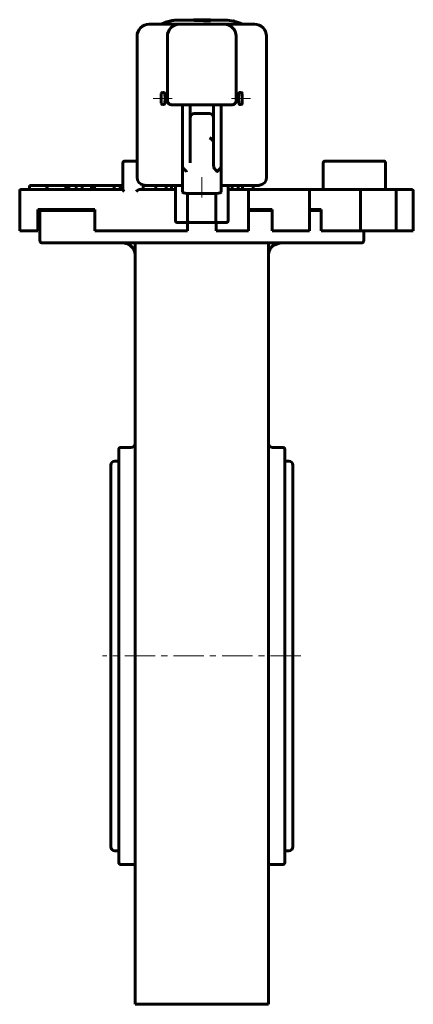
# Model space of a CAD drawing. Header units: millimetres. Extents: x -49 to 49, y -122 to 122.
import ezdxf

# ---------------------------------------------------------------- set-up
doc = ezdxf.new("R2010")
doc.units = ezdxf.units.MM
for name, pattern in [('K5LT-1', [0]), ('K5LT_AXLED', [12, 7.5, -1.5, 1.5, -1.5]), ('K5LT_BASIC', [0])]:
    doc.linetypes.add(name, pattern=pattern)
doc.layers.add('Системный слой (1)', color=7, linetype='Continuous', true_color=0x6c6c6c)

# ---------------------------------------------------------------- blocks, each defined once
blk = doc.blocks.new('U0')
at = {"layer": 'Системный слой (1)', "color": 143, "linetype": 'K5LT_BASIC', "lineweight": 60, "true_color": 0x33acca}
for p, q in [((-17.63, 80.65), (-8.38, 80.65)), ((1.12, 80.65), (10.37, 80.65))]:
    blk.add_line(p, q, dxfattribs=at)
blk = doc.blocks.new('U1')
at = {"layer": 'Системный слой (1)', "color": 143, "linetype": 'K5LT_BASIC', "lineweight": 60, "true_color": 0x33acca}
for p, q in [((18.87, -35.55), (18.87, 11.55)), ((18.87, -82.65), (18.87, -35.55))]:
    blk.add_line(p, q, dxfattribs=at)
blk = doc.blocks.new('U2')
at = {"layer": 'Системный слой (1)', "color": 143, "linetype": 'K5LT_BASIC', "lineweight": 60, "true_color": 0x33acca}
for p, q in [((-25.13, 12.55), (-24.13, 12.55)), ((16.87, 12.55), (17.87, 12.55))]:
    blk.add_line(p, q, dxfattribs=at)
blk = doc.blocks.new('U3')
at = {"layer": 'Системный слой (1)', "color": 143, "linetype": 'K5LT_BASIC', "lineweight": 60, "true_color": 0x33acca}
for p, q in [((-25.13, -83.65), (-24.13, -83.65)), ((16.87, -83.65), (17.87, -83.65))]:
    blk.add_line(p, q, dxfattribs=at)
blk = doc.blocks.new('U4')
at = {"layer": 'Системный слой (1)', "color": 143, "linetype": 'K5LT_BASIC', "lineweight": 60, "true_color": 0x33acca}
for p, q in [((6.37, 102.1), (6.37, 103.3)), ((6.37, 100.9), (6.37, 102.1))]:
    blk.add_line(p, q, dxfattribs=at)
blk = doc.blocks.new('U5')
at = {"layer": 'Системный слой (1)', "color": 143, "linetype": 'K5LT_BASIC', "lineweight": 60, "true_color": 0x33acca}
for p, q in [((-21.68, 66.14), (-23.13, 66.45)), ((-20.13, 64.6), (-21.68, 66.14))]:
    blk.add_line(p, q, dxfattribs=at)
blk = doc.blocks.new('U6')
at = {"layer": 'Системный слой (1)', "color": 143, "linetype": 'K5LT_BASIC', "lineweight": 60, "true_color": 0x33acca}
for p, q in [((13.74, 65.71), (12.87, 64.6)), ((15.87, 66.45), (13.74, 65.71))]:
    blk.add_line(p, q, dxfattribs=at)
blk = doc.blocks.new('U7')
at = {"layer": 'Системный слой (1)', "color": 143, "linetype": 'K5LT_BASIC', "lineweight": 60, "true_color": 0x33acca}
for p, q in [((13.95, 65.75), (13.7, 65.52)), ((14.65, 66.18), (13.95, 65.75)), ((15.41, 66.41), (14.65, 66.18)), ((15.87, 66.45), (15.41, 66.41))]:
    blk.add_line(p, q, dxfattribs=at)
blk = doc.blocks.new('U8')
at = {"layer": 'Системный слой (1)', "color": 143, "linetype": 'K5LT_BASIC', "lineweight": 60, "true_color": 0x33acca}
for p, q in [((16.87, -35.55), (16.87, 15.45)), ((16.87, -86.55), (16.87, -35.55))]:
    blk.add_line(p, q, dxfattribs=at)
blk = doc.blocks.new('U9')
at = {"layer": 'Системный слой (1)', "color": 143, "linetype": 'K5LT_BASIC', "lineweight": 60, "true_color": 0x33acca}
for p, q in [((-43.63, 74.45), (-30.07, 74.45)), ((7.9, 74.45), (13.76, 74.45)), ((22.98, 74.45), (25.9, 74.45))]:
    blk.add_line(p, q, dxfattribs=at)
blk = doc.blocks.new('U10')
at = {"layer": 'Системный слой (1)', "color": 143, "linetype": 'K5LT_BASIC', "lineweight": 60, "true_color": 0x33acca}
for p, q in [((-46.21, 80.65), (-41.93, 80.65)), ((-34.71, 80.65), (-33.21, 80.65))]:
    blk.add_line(p, q, dxfattribs=at)

msp = doc.modelspace()

# ---------------------------------------------------------------- linework, layer by layer
at = {"layer": 'Системный слой (1)', "color": 143, "linetype": 'K5LT_BASIC', "lineweight": 60, "true_color": 0x33acca}
for p, q in [((-9.22, 120.45), (-16.63, 120.45)), ((-5.58, 121.45), (-9.39, 121.45)), ((-9.13, 120.45), (-9.22, 120.45)), ((1.87, 120.45), (-9.13, 120.45)), ((-5.58, 121.54), (-5.58, 121.44)), ((-5.08, 121.55), (-5.52, 121.55)), ((-5.21, 121.44), (-5.21, 121.34)), ((-5.08, 121.55), (-4.8, 121.55)), ((-4.8, 121.55), (-3.99, 121.55)), ((-3.99, 121.55), (-1.49, 121.55)), ((2.13, 121.45), (-1.63, 121.45)), ((-1.49, 121.55), (-1.5, 121.45)), ((-1.49, 121.35), (-1.49, 121.44)), ((-1.49, 121.35), (-1.49, 121.25)), ((1.96, 120.45), (1.87, 120.45)), ((9.37, 120.45), (1.96, 120.45)), ((-19.63, 117.45), (-19.63, 82.65)), ((-12.13, 117.45), (-12.13, 101.55)), ((4.87, 101.55), (4.87, 117.45)), ((12.37, 82.65), (12.37, 117.45)), ((-13.63, 103.3), (-13.63, 100.9)), ((-12.96, 103.6), (-13.33, 103.6)), ((6.07, 103.6), (5.71, 103.6)), ((-12.96, 100.6), (-13.33, 100.6)), ((-11.14, 100.55), (-11.13, 100.55)), ((-11.13, 100.55), (-9.13, 100.55)), ((-9.13, 100.55), (-8.13, 100.55)), ((-8.38, 85.25), (-8.38, 100.55)), ((-8.13, 100.55), (0.87, 100.55)), ((-6.5, 97.35), (-6.5, 100.55)), ((-0.75, 100.55), (-0.75, 95)), ((0.87, 100.55), (1.87, 100.55)), ((1.12, 100.55), (1.12, 85.25)), ((1.87, 100.55), (3.87, 100.55)), ((3.87, 100.55), (3.88, 100.55)), ((6.07, 100.6), (5.71, 100.6)), ((-6.5, 97.35), (-6.5, 91.46)), ((-1.75, 98.35), (-5.5, 98.35)), ((-0.75, 91.17), (-0.75, 97.35)), ((-0.75, 94.93), (-0.75, 95)), ((-6.5, 91.46), (-6.5, 86.2)), ((-0.75, 85.65), (-0.75, 91.17)), ((-23.13, 86.15), (-23.13, 79.61)), ((-22.48, 86.65), (-22.63, 86.65)), ((-19.63, 86.65), (-22.48, 86.65)), ((-8.38, 85.25), (-8.38, 78.97)), ((1.12, 85.25), (1.12, 85.07)), ((1.12, 78.97), (1.12, 85.25)), ((26.37, 86.15), (26.37, 79.65)), ((40.78, 86.65), (26.87, 86.65)), ((41.28, 86.65), (40.78, 86.65)), ((41.78, 79.65), (41.78, 86.15)), ((-46.21, 79.65), (-46.21, 80.65)), ((-41.93, 80.65), (-41.87, 80.65)), ((-41.93, 79.65), (-41.93, 80.65)), ((-41.87, 79.65), (-41.87, 80.65)), ((-41.87, 80.65), (-39.5, 80.65)), ((-39.5, 80.65), (-37.22, 80.65)), ((-37.22, 79.65), (-37.22, 80.65)), ((-37.22, 80.65), (-36.52, 80.65)), ((-36.52, 79.65), (-36.52, 80.65)), ((-36.52, 80.65), (-36.46, 80.65)), ((-36.46, 79.65), (-36.46, 80.65)), ((-36.46, 80.65), (-34.71, 80.65)), ((-34.71, 79.65), (-34.71, 80.65)), ((-33.21, 80.65), (-30.92, 80.65)), ((-33.21, 79.65), (-33.21, 80.65)), ((-30.92, 79.65), (-30.92, 80.65)), ((-30.92, 80.65), (-30.17, 80.65)), ((-30.17, 79.65), (-30.17, 80.65)), ((-30.17, 80.65), (-25.25, 80.65)), ((-25.25, 80.65), (-23.84, 80.65)), ((-25.25, 79.65), (-25.25, 80.65)), ((-23.84, 79.65), (-23.84, 80.65)), ((-23.84, 80.65), (-23.13, 80.65)), ((-18.13, 79.65), (-18.13, 80.71)), ((-14.99, 79.65), (-14.99, 80.65)), ((-12.4, 79.65), (-12.4, 80.65)), ((-11.13, 79.65), (-11.13, 80.65)), ((-10.13, 80.65), (-10.13, 71.95)), ((2.87, 71.95), (2.87, 80.65)), ((3.87, 79.65), (3.87, 80.65)), ((5.32, 79.65), (5.32, 80.65)), ((6.39, 79.65), (6.39, 80.65)), ((9.03, 79.65), (9.03, 80.65)), ((-48.63, 79.15), (-48.63, 69.45)), ((-34.56, 79.65), (-48.13, 79.65)), ((-23.13, 79.65), (-34.56, 79.65)), ((-15.18, 79.65), (-18.85, 79.65)), ((-14.91, 79.65), (-15.18, 79.65)), ((-10.13, 79.65), (-14.91, 79.65)), ((0.12, 78.67), (-7.38, 78.67)), ((-7.13, 78.67), (-7.13, 71.95)), ((-0.13, 71.95), (-0.13, 78.67)), ((6.98, 79.65), (2.87, 79.65)), ((7.4, 79.65), (6.98, 79.65)), ((7.6, 79.65), (6.98, 79.65)), ((12.6, 79.65), (7.6, 79.65)), ((7.9, 79.15), (7.9, 69.45)), ((14.48, 79.65), (12.6, 79.65)), ((17.08, 79.65), (14.48, 79.65)), ((17.75, 79.65), (17.08, 79.65)), ((22.21, 79.65), (17.75, 79.65)), ((24.61, 79.65), (22.21, 79.65)), ((22.48, 79.65), (22.21, 79.65)), ((22.98, 79.15), (22.98, 69.45)), ((26.62, 79.65), (24.61, 79.65)), ((30.67, 79.65), (26.62, 79.65)), ((31.37, 79.65), (30.67, 79.65)), ((30.77, 79.65), (30.67, 79.65)), ((31.37, 79.65), (30.77, 79.65)), ((34.91, 79.65), (31.37, 79.65)), ((35.06, 79.65), (34.91, 79.65)), ((35.8, 79.65), (34.91, 79.65)), ((35.56, 79.15), (35.56, 69.45)), ((40.9, 79.65), (35.8, 79.65)), ((41.12, 79.65), (40.9, 79.65)), ((41.57, 79.65), (40.9, 79.65)), ((46.77, 79.65), (41.12, 79.65)), ((43.84, 79.65), (41.57, 79.65)), ((43.89, 79.65), (43.84, 79.65)), ((44.39, 79.15), (44.39, 69.45)), ((47.34, 79.65), (46.77, 79.65)), ((47.34, 79.65), (46.77, 79.65)), ((48.12, 79.65), (47.34, 79.65)), ((48.13, 79.65), (48.12, 79.65)), ((48.13, 79.65), (48.12, 79.65)), ((48.63, 79.15), (48.63, 69.45)), ((-44.13, 74.65), (-34.9, 74.65)), ((-44.13, 69.45), (-44.13, 74.65)), ((-43.63, 74.45), (-43.63, 66.95)), ((-34.9, 74.65), (-30.07, 74.65)), ((-30.07, 74.65), (-30.07, 69.45)), ((7.9, 74.65), (12.78, 74.65)), ((12.78, 74.65), (13.76, 74.65)), ((13.76, 74.65), (13.76, 69.45)), ((22.98, 74.65), (24.93, 74.65)), ((24.93, 74.65), (25.9, 74.65)), ((25.9, 74.65), (25.9, 69.45)), ((-9.63, 71.45), (-9.13, 71.45)), ((-9.13, 71.45), (-8.13, 71.45)), ((-8.13, 71.45), (-6.63, 71.45)), ((-7.18, 69.45), (-7.18, 71.45)), ((-6.63, 71.45), (-6.13, 71.45)), ((-6.13, 71.45), (-1.13, 71.45)), ((-1.13, 71.45), (-0.63, 71.45)), ((-0.63, 71.45), (0.87, 71.45)), ((-0.08, 71.45), (-0.08, 69.45)), ((0.87, 71.45), (1.87, 71.45)), ((1.87, 71.45), (2.37, 71.45)), ((-44.13, 69.45), (-48.63, 69.45)), ((-15.53, 69.45), (-30.07, 69.45)), ((-15.53, 69.45), (-14.99, 69.45)), ((-9.37, 69.45), (-14.99, 69.45)), ((-9.37, 69.45), (-8.23, 69.45)), ((-7.33, 69.45), (-8.23, 69.45)), ((-7.33, 69.45), (-7.18, 69.45)), ((-0.08, 69.45), (0.08, 69.45)), ((0.97, 69.45), (0.08, 69.45)), ((0.97, 69.45), (2.12, 69.45)), ((7.05, 69.45), (2.12, 69.45)), ((7.05, 69.45), (7.9, 69.45)), ((13.76, 69.45), (14.04, 69.45)), ((16.63, 69.45), (14.04, 69.45)), ((16.63, 69.45), (17.98, 69.45)), ((22.43, 69.45), (17.98, 69.45)), ((22.43, 69.45), (22.98, 69.45)), ((25.9, 69.45), (26.27, 69.45)), ((30.31, 69.45), (26.27, 69.45)), ((30.31, 69.45), (31.73, 69.45)), ((35.26, 69.45), (31.73, 69.45)), ((35.26, 69.45), (35.56, 69.45)), ((35.56, 69.45), (35.57, 69.45)), ((40.67, 69.45), (35.57, 69.45)), ((36.37, 69.45), (36.37, 66.95)), ((40.67, 69.45), (42.01, 69.45)), ((44.28, 69.45), (42.01, 69.45)), ((44.28, 69.45), (44.39, 69.45)), ((46.69, 69.45), (44.39, 69.45)), ((46.69, 69.45), (47.83, 69.45)), ((48.62, 69.45), (47.83, 69.45)), ((48.62, 69.45), (48.63, 69.45)), ((-43.13, 66.45), (35.87, 66.45)), ((-20.13, 66.45), (-20.13, 37.43)), ((12.87, 37.43), (12.87, 66.45)), ((-20.13, 54.09), (-20.13, 53.06)), ((-20.13, 53.06), (-20.13, 51.04)), ((-20.13, 37.43), (-20.13, 36.09)), ((12.87, 36.09), (12.87, 37.43)), ((-20.13, 36.09), (-20.13, -121.03)), ((12.87, -121.03), (12.87, 36.09)), ((-24.13, 15.45), (-24.13, -86.55)), ((-21.13, 15.95), (-23.63, 15.95)), ((16.37, 15.95), (13.87, 15.95)), ((-26.13, 11.55), (-26.13, -82.65)), ((-26.13, -66.73), (-26.13, 7.65)), ((18.87, 3.75), (18.87, -4.37)), ((-20.13, -87.05), (-23.63, -87.05)), ((16.37, -87.05), (12.87, -87.05)), ((-20.13, -121.03), (-20.13, -121.55)), ((-19.63, -121.55), (-20.13, -121.55)), ((-19.63, -121.55), (12.37, -121.55)), ((12.87, -121.55), (12.37, -121.55)), ((12.87, -121.03), (12.87, -121.55))]:
    msp.add_line(p, q, dxfattribs=at)
at = {"layer": 'Системный слой (1)', "color": 30, "linetype": 'K5LT_AXLED', "lineweight": 18, "true_color": 0xff8000}
for p, q in [((-10.96, 102.1), (-15.63, 102.1)), ((8.37, 102.1), (3.71, 102.1)), ((-3.63, 77.65), (-3.63, 82.65)), ((20.87, -35.55), (-28.13, -35.55))]:
    msp.add_line(p, q, dxfattribs=at)
at = {"layer": 'Системный слой (1)', "color": 143, "linetype": 'K5LT_BASIC', "lineweight": 60, "true_color": 0x33acca}
for centre, radius, start, end in [((-16.63, 117.45), 3, 90, 180), ((-9.13, 117.45), 3, 90, 180), ((-9.13, 117.45), 3, 90, 180), ((1.87, 117.45), 3, 0, 90), ((2.13, 111.95), 9.5, 63.4746, 90), ((9.37, 117.45), 3, 0, 90), ((-13.33, 103.3), 0.3, 90, 180), ((6.07, 103.3), 0.3, 0, 90), ((-13.33, 100.9), 0.3, 180, 270), ((-11.13, 101.55), 1, 180, 270), ((3.87, 101.55), 1, 270, 0), ((6.07, 100.9), 0.3, 270, 0), ((-5.5, 97.35), 1, 90, 180), ((-1.75, 97.35), 1, 0, 90), ((-22.63, 86.15), 0.5, 90, 180), ((26.87, 86.15), 0.5, 90, 180), ((-17.63, 82.65), 2, 180, 259.4988), ((-17.63, 82.65), 2, 259.4988, 270), ((10.37, 82.65), 2, 270, 280.5012), ((10.37, 82.65), 2, 280.5012, 0), ((-48.13, 79.15), 0.5, 90, 180), ((-9.63, 71.95), 0.5, 180, 270), ((-6.63, 71.95), 0.5, 180, 270), ((-0.63, 71.95), 0.5, 270, 0), ((2.37, 71.95), 0.5, 270, 0), ((-43.13, 66.95), 0.5, 180, 270), ((-23.13, 63.45), 3, 0, 50.5362), ((15.87, 63.45), 3, 129.4577, 180), ((35.87, 66.95), 0.5, 270, 0), ((-23.63, 15.45), 0.5, 90, 180), ((-21.13, 16.95), 1, 270, 0), ((13.87, 16.95), 1, 180, 270), ((16.37, 15.45), 0.5, 0, 90), ((-25.13, 11.55), 1, 90, 180), ((17.87, 11.55), 1, 0, 90), ((-25.13, -82.65), 1, 180, 270), ((17.87, -82.65), 1, 270, 0), ((-23.63, -86.55), 0.5, 180, 270), ((16.37, -86.55), 0.5, 270, 0)]:
    msp.add_arc(centre, radius, start, end, dxfattribs=at)
for centre, major_axis, ratio, start_param, end_param in [((-12.96, 102.1), (0, -1.5), 0.176327, 0, 3.141593), ((5.71, 102.1), (0, 1.5), 0.176327, 0, 3.141593), ((-1.75, 91.46), (0.805, -0.805), 0.738067, 0.63582, 2.206617), ((-7.38, 84.29), (-0.989, 0.989), 0.150703, 0.149578, 1.595046), ((0.12, 84.29), (0.989, 0.989), 0.150703, 4.688139, 6.133608), ((-7.38, 78.97), (-1, 0), 0.294713, 0, 1.570796), ((0.12, 78.97), (1, 0), 0.294713, 4.712389, 6.283185)]:
    msp.add_ellipse(centre, major_axis=major_axis, ratio=ratio, start_param=start_param, end_param=end_param, dxfattribs=at)
for points, knots in [([(-5.12, 121.54), (-5.12, 121.55), (-5.12, 121.55), (-5.1, 121.55), (-5.1, 121.55), (-5.09, 121.55), (-5.09, 121.55), (-5.08, 121.55), (-5.08, 121.55)], [-0.10866458, -0.10866458, -0.10866458, -0.10866458, -0.0697647, -0.0697647, -0.06045773, -0.06045773, -0.06045773, -0.0516796, -0.0516796, -0.0516796, -0.0516796]), ([(-13.63, 120.45), (-13.63, 120.45), (-13.62, 120.45), (-13.62, 120.45), (-13.62, 120.45), (-13.62, 120.46), (-13.61, 120.46), (-13.61, 120.46), (-13.61, 120.46), (-13.6, 120.47), (-13.59, 120.47), (-13.58, 120.48), (-13.57, 120.48), (-13.55, 120.49), (-13.53, 120.5), (-13.5, 120.51), (-13.48, 120.52), (-13.42, 120.55), (-13.38, 120.57), (-13.3, 120.61), (-13.25, 120.63), (-13.1, 120.69), (-13, 120.73), (-12.77, 120.83), (-12.63, 120.88), (-12.36, 120.98), (-12.22, 121.02), (-11.93, 121.1), (-11.79, 121.14), (-11.51, 121.21), (-11.36, 121.24), (-11.07, 121.3), (-10.93, 121.33), (-10.64, 121.37), (-10.49, 121.39), (-10.2, 121.42), (-10.05, 121.43), (-9.84, 121.44), (-9.78, 121.44), (-9.66, 121.45), (-9.6, 121.45), (-9.52, 121.45), (-9.5, 121.45), (-9.45, 121.45), (-9.43, 121.45), (-9.4, 121.45), (-9.4, 121.45), (-9.39, 121.45), (-9.39, 121.45), (-9.39, 121.45), (-9.39, 121.45), (-9.39, 121.45), (-9.39, 121.45), (-9.39, 121.45), (-9.39, 121.45), (-9.39, 121.45)], [0, 0, 0, 0, 0.032359, 0.032359, 0.058247, 0.058247, 0.097078, 0.097078, 0.148856, 0.148856, 0.252407, 0.252407, 0.407733, 0.407733, 0.614881, 0.614881, 1.029118, 1.029118, 1.650446, 1.650446, 2.479556, 2.479556, 4.136936, 4.136936, 6.435519, 6.435519, 8.740429, 8.740429, 11.049202, 11.049202, 13.359354, 13.359354, 15.668388, 15.668388, 17.973815, 17.973815, 20.273172, 20.273172, 21.294509, 21.294509, 22.141919, 22.141919, 22.564031, 22.564031, 22.876393, 22.876393, 22.960012, 22.960012, 22.980916, 22.980916, 22.986143, 22.986143, 22.991369, 22.991369, 22.99505, 22.99505, 22.99505, 22.99505]), ([(-5.58, 121.54), (-5.58, 121.52), (-5.51, 121.5), (-5.41, 121.47), (-5.32, 121.46), (-5.21, 121.44)], [-0.0842882, -0.0842882, -0.0842882, -0.0842882, -0.04926869, -0.04926869, 0, 0, 0, 0]), ([(-5.21, 121.34), (-5.31, 121.36), (-5.39, 121.37), (-5.47, 121.39), (-5.49, 121.39), (-5.56, 121.41), (-5.58, 121.43), (-5.58, 121.44)], [0, 0, 0, 0, 0.0438638, 0.0438638, 0.0595069, 0.0595069, 0.1135705, 0.1135705, 0.1135705, 0.1135705]), ([(-5.21, 121.44), (-5.14, 121.44), (-5.07, 121.43), (-4.86, 121.42), (-4.76, 121.41), (-4.48, 121.41), (-4.23, 121.41), (-3.99, 121.41)], [-0.09868518, -0.09868518, -0.09868518, -0.09868518, -0.08694282, -0.08694282, -0.07066763, -0.07066763, 0, 0, 0, 0]), ([(-3.99, 121.31), (-4.22, 121.31), (-4.47, 121.31), (-4.75, 121.31), (-4.85, 121.31), (-5.05, 121.33), (-5.13, 121.33), (-5.21, 121.34)], [0, 0, 0, 0, 0.07000591, 0.07000591, 0.08588223, 0.08588223, 0.09961066, 0.09961066, 0.09961066, 0.09961066]), ([(-4.8, 121.5), (-4.85, 121.5), (-4.9, 121.5), (-4.99, 121.51), (-5.03, 121.52), (-5.1, 121.53), (-5.12, 121.54), (-5.12, 121.54)], [-0.07048268, -0.07048268, -0.07048268, -0.07048268, -0.05941646, -0.05941646, -0.04507921, -0.04507921, 0, 0, 0, 0]), ([(-4, 121.49), (-4.06, 121.49), (-4.11, 121.49), (-4.22, 121.49), (-4.27, 121.49), (-4.35, 121.49), (-4.37, 121.49), (-4.42, 121.49), (-4.43, 121.49), (-4.45, 121.49), (-4.45, 121.49), (-4.46, 121.49), (-4.46, 121.49), (-4.57, 121.49), (-4.67, 121.49), (-4.78, 121.49), (-4.79, 121.49), (-4.8, 121.5)], [-0.0571659, -0.0571659, -0.0571659, -0.0571659, -0.05249001, -0.05249001, -0.04609295, -0.04609295, -0.04186465, -0.04186465, -0.03822118, -0.03822118, -0.03715312, -0.03715312, -0.03620811, -0.03620811, -0.00390075, -0.00390075, 0, 0, 0, 0]), ([(-1.49, 121.44), (-2.23, 121.48), (-2.94, 121.49), (-3.75, 121.49), (-3.88, 121.49), (-4, 121.49)], [3.3595414, 3.3595414, 3.3595414, 3.3595414, 3.5648088, 3.5648088, 3.6019078, 3.6019078, 3.6019078, 3.6019078]), ([(-3.99, 121.41), (-3.87, 121.41), (-3.75, 121.41), (-2.94, 121.41), (-2.23, 121.4), (-1.49, 121.35)], [3.4630283, 3.4630283, 3.4630283, 3.4630283, 3.4988534, 3.4988534, 3.7041891, 3.7041891, 3.7041891, 3.7041891]), ([(-1.49, 121.25), (-2.23, 121.29), (-2.94, 121.31), (-3.75, 121.31), (-3.87, 121.31), (-3.99, 121.31)], [3.2610148, 3.2610148, 3.2610148, 3.2610148, 3.4663147, 3.4663147, 3.5021379, 3.5021379, 3.5021379, 3.5021379]), ([(-12.15, 101.55), (-12.15, 101.55), (-12.15, 101.55), (-12.15, 101.42), (-12.12, 101.3), (-12.03, 101.07), (-11.96, 100.96), (-11.78, 100.77), (-11.67, 100.69), (-11.44, 100.59), (-11.31, 100.56), (-11.19, 100.55)], [-0.0004607, -0.0004607, -0.0004607, -0.0004607, 0, 0, 0.0370663, 0.0370663, 0.0768299, 0.0768299, 0.1153854, 0.1153854, 0.1536274, 0.1536274, 0.1536274, 0.1536274]), ([(4.89, 101.55), (4.89, 101.55), (4.89, 101.55), (4.89, 101.42), (4.86, 101.3), (4.77, 101.07), (4.7, 100.96), (4.52, 100.77), (4.41, 100.69), (4.18, 100.59), (4.06, 100.56), (3.93, 100.55)], [-0.1539376, -0.1539376, -0.1539376, -0.1539376, -0.1534773, -0.1534773, -0.1164472, -0.1164472, -0.0767225, -0.0767225, -0.0382046, -0.0382046, 0, 0, 0, 0]), ([(-0.75, 85.65), (-0.75, 85.41), (-0.66, 85.13), (-0.38, 84.63), (-0.13, 84.36), (0.12, 84.12)], [0.5055322, 0.5055322, 0.5055322, 0.5055322, 0.5819955, 0.5819955, 0.682298, 0.682298, 0.682298, 0.682298]), ([(-7.38, 84), (-7.38, 84), (-7.38, 84), (-7.42, 84.04), (-7.46, 84.08), (-7.5, 84.12)], [-0.152200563, -0.152200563, -0.152200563, -0.152200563, -0.151925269, -0.151925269, -0.14408867, -0.14408867, -0.14408867, -0.14408867]), ([(0.12, 84.12), (0.14, 84.1), (0.15, 84.09), (0.17, 84.09), (0.17, 84.08), (0.19, 84.08), (0.19, 84.08), (0.2, 84.09), (0.21, 84.09), (0.22, 84.1), (0.23, 84.11), (0.25, 84.12)], [0.46766427, 0.46766427, 0.46766427, 0.46766427, 0.48775486, 0.48775486, 0.50174669, 0.50174669, 0.51366779, 0.51366779, 0.52640955, 0.52640955, 0.54228625, 0.54228625, 0.54228625, 0.54228625]), ([(-17.63, 80.65), (-17.65, 80.65), (-17.67, 80.65), (-17.71, 80.65), (-17.73, 80.65), (-17.77, 80.65), (-17.79, 80.66), (-17.81, 80.66), (-17.82, 80.66), (-17.83, 80.66), (-17.83, 80.66), (-17.84, 80.66), (-17.85, 80.66), (-17.88, 80.67), (-17.89, 80.67), (-17.92, 80.67), (-17.92, 80.67), (-17.93, 80.67)], [0, 0, 0, 0, 2.868355, 2.868355, 5.868355, 5.868355, 8.841344, 8.841344, 9.636632, 9.636632, 10.255184, 10.255184, 11.492289, 11.492289, 13.878133, 13.878133, 15, 15, 15, 15]), ([(10.67, 80.67), (10.65, 80.67), (10.63, 80.67), (10.6, 80.66), (10.58, 80.66), (10.55, 80.66), (10.55, 80.66), (10.54, 80.66), (10.53, 80.66), (10.52, 80.66), (10.51, 80.65), (10.49, 80.65), (10.48, 80.65), (10.47, 80.65), (10.46, 80.65), (10.44, 80.65), (10.42, 80.65), (10.39, 80.65), (10.38, 80.65), (10.37, 80.65)], [0, 0, 0, 0, 3, 3, 5.796125, 5.796125, 6.592216, 6.592216, 7.211402, 7.211402, 8.449774, 8.449774, 10.024818, 10.024818, 10.838064, 10.838064, 13.838064, 13.838064, 15, 15, 15, 15]), ([(-23.13, 79.61), (-23.13, 79.59), (-23.12, 79.56), (-23.09, 79.48), (-23.05, 79.42), (-22.95, 79.28), (-22.89, 79.21), (-22.82, 79.15)], [0.29098795, 0.29098795, 0.29098795, 0.29098795, 0.3125634, 0.3125634, 0.3458278, 0.3458278, 0.37909221, 0.37909221, 0.37909221, 0.37909221]), ([(-19.82, 79.15), (-19.78, 79.19), (-19.72, 79.25), (-19.62, 79.33), (-19.54, 79.39), (-19.44, 79.45), (-19.36, 79.5), (-19.27, 79.54), (-19.19, 79.58), (-19.1, 79.61), (-19.01, 79.63), (-18.92, 79.65), (-18.87, 79.65), (-18.85, 79.65)], [0, 0, 0, 0, 2.624003, 3.444777, 4.978208, 6.367112, 7.642884, 8.711698, 9.995757, 10.829727, 11.884718, 13.415904, 14, 14, 14, 14]), ([(-21.22, 65.77), (-21.31, 65.84), (-21.41, 65.91), (-21.63, 66.05), (-21.74, 66.11), (-21.87, 66.17), (-21.87, 66.17), (-21.89, 66.18), (-21.9, 66.19), (-21.93, 66.2), (-21.94, 66.2), (-21.96, 66.21), (-21.97, 66.22), (-21.99, 66.22), (-22, 66.23), (-22.02, 66.23), (-22.02, 66.24), (-22.04, 66.24), (-22.05, 66.25), (-22.06, 66.25), (-22.07, 66.26), (-22.08, 66.26), (-22.09, 66.26), (-22.1, 66.27), (-22.11, 66.27), (-22.12, 66.27), (-22.12, 66.28), (-22.13, 66.28), (-22.14, 66.28), (-22.15, 66.28), (-22.15, 66.29), (-22.16, 66.29), (-22.17, 66.29), (-22.17, 66.29), (-22.18, 66.29), (-22.18, 66.3), (-22.19, 66.3), (-22.19, 66.3), (-22.2, 66.3), (-22.2, 66.3), (-22.21, 66.3), (-22.21, 66.3), (-22.21, 66.31), (-22.22, 66.31), (-22.22, 66.31), (-22.23, 66.31), (-22.23, 66.31), (-22.23, 66.31), (-22.23, 66.31), (-22.24, 66.31), (-22.24, 66.31), (-22.24, 66.31), (-22.24, 66.31), (-22.25, 66.32), (-22.25, 66.32), (-22.26, 66.32), (-22.26, 66.32), (-22.28, 66.32), (-22.29, 66.33), (-22.32, 66.34), (-22.33, 66.34), (-22.39, 66.36), (-22.43, 66.37), (-22.55, 66.39), (-22.62, 66.41), (-22.84, 66.44), (-22.99, 66.45), (-23.13, 66.45)], [1.247333, 1.247333, 1.247333, 1.247333, 5.318669, 5.318669, 9.83245, 9.83245, 10.03859, 10.03859, 10.503767, 10.503767, 10.926655, 10.926655, 11.311099, 11.311099, 11.660594, 11.660594, 11.978316, 11.978316, 12.267154, 12.267154, 12.529735, 12.529735, 12.768444, 12.768444, 12.985453, 12.985453, 13.182733, 13.182733, 13.362079, 13.362079, 13.525121, 13.525121, 13.673341, 13.673341, 13.808086, 13.808086, 13.930582, 13.930582, 14.041942, 14.041942, 14.143178, 14.143178, 14.235211, 14.235211, 14.318877, 14.318877, 14.394937, 14.394937, 14.464083, 14.464083, 14.533228, 14.533228, 14.5833, 14.5833, 14.673905, 14.673905, 14.850348, 14.850348, 15.200849, 15.200849, 15.897082, 15.897082, 17.28001, 17.28001, 20.026793, 20.026793, 25, 25, 25, 25]), ([(-21.22, 65.77), (-21.29, 65.82), (-21.35, 65.87), (-21.53, 65.99), (-21.64, 66.06), (-21.88, 66.18), (-22.01, 66.24), (-22.15, 66.29), (-22.16, 66.29), (-22.19, 66.3), (-22.21, 66.3), (-22.23, 66.31), (-22.23, 66.31), (-22.24, 66.31), (-22.25, 66.32), (-22.25, 66.32), (-22.26, 66.32), (-22.27, 66.32), (-22.28, 66.33), (-22.3, 66.33), (-22.32, 66.34), (-22.37, 66.35), (-22.4, 66.36), (-22.5, 66.38), (-22.57, 66.4), (-22.8, 66.44), (-22.96, 66.45), (-23.13, 66.45)], [1.327678, 1.327678, 1.327678, 1.327678, 4.171339, 4.171339, 8.543121, 8.543121, 13.384219, 13.384219, 13.754084, 13.754084, 14.372061, 14.372061, 14.526556, 14.526556, 14.68105, 14.68105, 14.830791, 14.830791, 15.130273, 15.130273, 15.726859, 15.726859, 16.91528, 16.91528, 19.282613, 19.282613, 25, 25, 25, 25]), ([(13.96, 65.77), (14.03, 65.82), (14.1, 65.87), (14.27, 65.99), (14.38, 66.06), (14.62, 66.18), (14.75, 66.24), (14.9, 66.29), (14.91, 66.29), (14.93, 66.3), (14.95, 66.3), (14.97, 66.31), (14.98, 66.31), (14.98, 66.31), (14.99, 66.32), (15, 66.32), (15, 66.32), (15.01, 66.32), (15.02, 66.33), (15.05, 66.33), (15.06, 66.34), (15.11, 66.35), (15.15, 66.36), (15.25, 66.38), (15.31, 66.4), (15.54, 66.44), (15.71, 66.45), (15.87, 66.45)], [1.327678, 1.327678, 1.327678, 1.327678, 4.171339, 4.171339, 8.543121, 8.543121, 13.384219, 13.384219, 13.754084, 13.754084, 14.372061, 14.372061, 14.526556, 14.526556, 14.68105, 14.68105, 14.830791, 14.830791, 15.130273, 15.130273, 15.726859, 15.726859, 16.91528, 16.91528, 19.282613, 19.282613, 25, 25, 25, 25])]:
    msp.add_open_spline(points, degree=3, knots=knots, dxfattribs=at)
for points in [[(-5.52, 121.55), (-5.56, 121.55), (-5.58, 121.55), (-5.58, 121.54)], [(-11.19, 100.55), (-11.17, 100.55), (-11.15, 100.55), (-11.14, 100.55)], [(3.88, 100.55), (3.9, 100.55), (3.91, 100.55), (3.93, 100.55)]]:
    msp.add_open_spline(points, degree=3, dxfattribs=at)
for points, weights in [([(4.54, 121.14), (4.33, 121.19), (4.12, 121.24)], [0.986826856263, 0.986532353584, 0.98677128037]), ([(41.28, 86.65), (41.78, 86.65), (41.78, 86.15)], [0.927004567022, 0.655491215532, 0.927004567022]), ([(7.4, 79.65), (7.9, 79.65), (7.9, 79.15)], [0.94366541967, 0.66727221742, 0.94366541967]), ([(22.48, 79.65), (22.98, 79.65), (22.98, 79.15)], [0.874965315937, 0.618693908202, 0.874965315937]), ([(35.06, 79.65), (35.56, 79.65), (35.56, 79.15)], [0.853553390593, 0.603553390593, 0.853553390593]), ([(43.89, 79.65), (44.39, 79.65), (44.39, 79.15)], [0.874965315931, 0.618693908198, 0.874965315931]), ([(48.13, 79.65), (48.63, 79.65), (48.63, 79.15)], [0.943665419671, 0.66727221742, 0.943665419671]), ([(48.13, 79.65), (48.63, 79.65), (48.63, 79.15)], [0.94366541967, 0.66727221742, 0.94366541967])]:
    msp.add_rational_spline(points, weights, degree=2, dxfattribs=at)
at = {"layer": 'Системный слой (1)', "color": 7, "linetype": 'K5LT-1'}
for points, knots in [([(-20.13, -121.03), (-20.13, -121.04), (-20.13, -121.06), (-20.12, -121.1), (-20.12, -121.15), (-20.1, -121.21), (-20.07, -121.27), (-20.04, -121.33), (-20, -121.38), (-19.96, -121.42), (-19.92, -121.45), (-19.89, -121.47), (-19.85, -121.5), (-19.81, -121.52), (-19.75, -121.54), (-19.7, -121.55), (-19.66, -121.55), (-19.64, -121.55), (-19.63, -121.55), (-19.63, -121.55)], [0, 0, 0, 0, 0.548609, 1.097217, 2.193212, 3.286834, 4.377066, 5.463082, 6.544297, 7.620398, 8.691364, 9.226219, 9.757477, 10.8193, 11.877654, 12.933569, 13.460894, 13.988219, 14, 14, 14, 14]), ([(12.37, -121.55), (12.38, -121.55), (12.4, -121.55), (12.44, -121.55), (12.49, -121.54), (12.55, -121.52), (12.6, -121.49), (12.65, -121.46), (12.68, -121.44), (12.71, -121.41), (12.75, -121.38), (12.78, -121.33), (12.81, -121.28), (12.83, -121.25), (12.83, -121.23), (12.85, -121.2), (12.86, -121.15), (12.87, -121.09), (12.87, -121.05), (12.87, -121.03)], [0, 0, 0, 0, 0.527323, 1.054647, 2.109294, 3.163941, 4.217331, 5.265771, 5.831633, 6.366479, 7.436171, 8.504608, 9.565394, 10.085577, 10.60576, 10.714785, 11.794943, 12.888593, 14, 14, 14, 14])]:
    msp.add_open_spline(points, degree=3, knots=knots, dxfattribs=at)

# ---------------------------------------------------------------- block references
at = {"layer": 'Системный слой (1)'}
for name in ['U4', 'U10', 'U0', 'U9', 'U5', 'U6', 'U7', 'U8', 'U2', 'U1', 'U3']:
    msp.add_blockref(name, (0, 0), dxfattribs=at)

doc.saveas('drawing.dxf')
